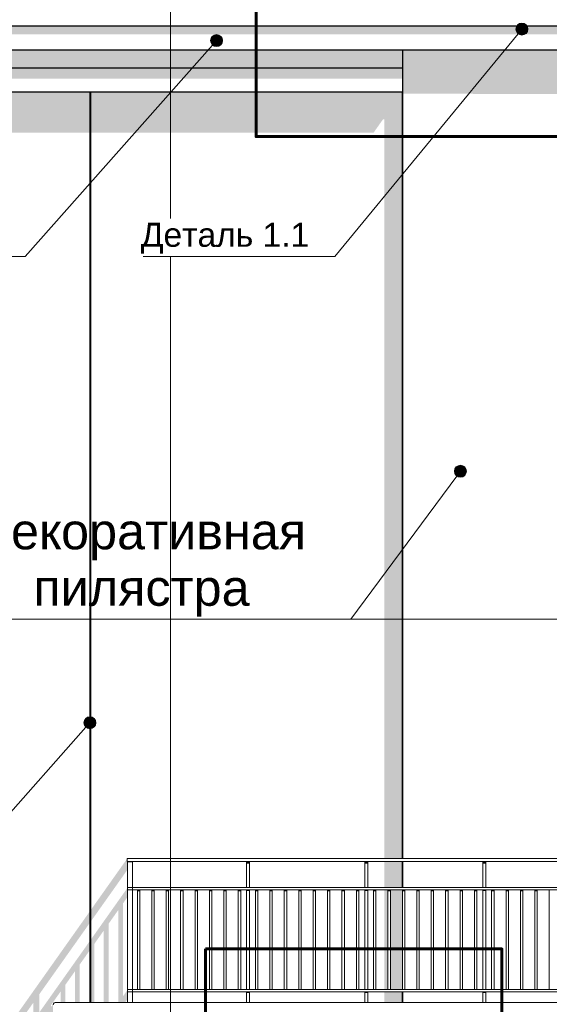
# Model space of a CAD drawing. Header units: millimetres. Extents: x -95523 to 190468, y -7401 to 17692.
# Tile 38 of 139: x -42323 to -37915, y 3846 to 12043. Entities that reach past the tile are written whole.
import ezdxf

# ---------------------------------------------------------------- set-up
doc = ezdxf.new("R2010")
doc.units = ezdxf.units.MM
doc.header["$MEASUREMENT"] = 0
doc.set_wipeout_variables(frame=1)
doc.linetypes.add('Wipeout_Contour', pattern=[1000, 0, -1000])
doc.linetypes.add('Штрих-Штриховая', pattern=[10.936111, 5.291667, -2.116667, 1.411111, -2.116667])
doc.layers.add('Р_Фасад в осях 1-24_2_0_Ном._пера__61', color=7, linetype='Continuous', lineweight=25, true_color=0x6a6a6a)
for name, color, linetype, lineweight in [('Р_Фасад в осях 1-24_2_1 Молдинги_Ном._пера__2', 8, 'Continuous', 15), ('Р_Фасад в осях 1-24_2_1 Молдинги_Ном._пера__21', 7, 'Continuous', 30), ('Р_Фасад в осях 1-24_2_1_ОСИ ФАСАДА_Ном._пера__2', 8, 'Continuous', 15), ('Р_Фасад в осях 1-24_2_Аннотация - Выносная Надпись.Фасад фрагмент_Ном._пера__1', 7, 'Continuous', 15), ('Р_Фасад в осях 1-24_2_Аннотация - Выносная Надпись.Фасад фрагмент_Ном._пера__41', 7, 'Continuous', 60), ('Р_Фасад в осях 1-24_2_Конструктив - Стены Несущие_Ном._пера__2', 8, 'Continuous', 15), ('Р_Фасад в осях 1-24_2_Новый_1 Молдинги_Ном._пера__2', 8, 'Continuous', 15), ('Р_Фасад в осях 1-24_2_Новый_1 Молдинги_Ном._пера__21', 7, 'Continuous', 30), ('Р_Фасад в осях 1-24_2_Новый_Аннотация - Выносная Надпись.Фасад фрагмент_Ном._пера__1', 7, 'Continuous', 15), ('Р_Фасад в осях 1-24_2_Новый_Конструктив - Стены Несущие_Ном._пера__2', 8, 'Continuous', 15), ('Р_Фасад в осях 1-24_2_Новый_Ограждение_Ном._пера__1', 7, 'Continuous', 15), ('Р_Фасад в осях 1-24_2_Новый_Ограждение_Ном._пера__2', 8, 'Continuous', 15), ('Р_Фасад в осях 1-24_2_Новый_Фартук парапета_Ном._пера__1', 7, 'Continuous', 15), ('Р_Фасад в осях 1-24_2_Элемент Модели - Оси_Ном._пера__2', 8, 'Continuous', 15)]:
    doc.layers.add(name, color=color, linetype=linetype, lineweight=lineweight)
doc.layers.add('Р_Фасад в осях 1-24_2_Аннотация - Выносная Надпись.Фасад фрагмент', color=7, linetype='Continuous')
doc.layers.add('Р_Фасад в осях 1-24_2_Новый_Аннотация - Выносная Надпись.Фасад фрагмент', color=7, linetype='Continuous')
doc.styles.add('СГЕНЕРИР_СТИЛЬ_1', font='arial.ttf')

msp = doc.modelspace()

# ---------------------------------------------------------------- hatches: boundary and pattern name
at = {"layer": 'Р_Фасад в осях 1-24_2_1 Молдинги_Ном._пера__2', "linetype": 'Continuous', "lineweight": 0, "true_color": 0x3f3f3f}
for points in [[(-39137.1, 11992.5), (-44147.6, 11992.5), (-44147.6, 11921.8), (-39137.1, 11921.8)], [(-24997.6, 11992.5), (-39137.1, 11992.5), (-39137.1, 11921.8), (-24997.6, 11921.8)], [(-39137.1, 11642.5), (-39137.1, 11792.5), (-44147.6, 11792.5), (-44147.6, 11642.5)], [(-39137.1, 11642.5), (-44147.6, 11642.5), (-44147.6, 11552.1), (-39137.1, 11552.1)]]:
    msp.add_hatch(color=250, dxfattribs=at).paths.add_polyline_path(points)
at = {"layer": 'Р_Фасад в осях 1-24_2_Аннотация - Выносная Надпись.Фасад фрагмент', "linetype": 'Continuous', "lineweight": 0, "true_color": 0x000000}
for points in [[(-38193.2, 11964.6), (-38189.4, 11945.4), (-38178.6, 11929.2), (-38162.3, 11918.4), (-38143.2, 11914.6), (-38124.1, 11918.4), (-38107.8, 11929.2), (-38097, 11945.4), (-38093.2, 11964.6), (-38097, 11983.7), (-38107.8, 11999.9), (-38124.1, 12010.8), (-38143.2, 12014.6), (-38162.3, 12010.8), (-38178.6, 11999.9), (-38189.4, 11983.7)], [(-40734.3, 11869.2), (-40730.5, 11850.1), (-40719.7, 11833.9), (-40703.5, 11823), (-40684.3, 11819.2), (-40665.2, 11823), (-40649, 11833.9), (-40638.1, 11850.1), (-40634.3, 11869.2), (-40638.1, 11888.4), (-40649, 11904.6), (-40665.2, 11915.4), (-40684.3, 11919.2), (-40703.5, 11915.4), (-40719.7, 11904.6), (-40730.5, 11888.4)]]:
    msp.add_hatch(color=18, dxfattribs=at).paths.add_polyline_path(points)
at = {"layer": 'Р_Фасад в осях 1-24_2_Конструктив - Стены Несущие_Ном._пера__2', "linetype": 'Continuous', "lineweight": 0, "true_color": 0x3f3f3f}
for points in [[(-39137.2, 11442.5), (-41557.2, 11442.5), (-41557.2, 11103.1), (-39377, 11103.1), (-39299.6, 11212.7), (-39288.4, 11212.7), (-39288.4, 7550), (-39137.2, 7550)], [(-39288.4, 7550), (-39288.4, 5060.1), (-39137.2, 5060.1), (-39137.2, 7550)], [(-41557.2, 4781.1), (-41424.5, 4968.6), (-41424.5, 5035.1), (-41429.5, 5035.1), (-41429.5, 5057.2), (-41557.2, 4876.8)], [(-41384.5, 5035.1), (-41384.5, 5025.2), (-41377.5, 5035.1)], [(-39137.2, 5035.1), (-39288.4, 5035.1), (-39288.4, 4820.1), (-39137.2, 4820.1)], [(-41424.5, 4817.2), (-41557.2, 4629.7), (-41557.2, 4553.2), (-41502.4, 4630.7), (-41502.4, 3860.1), (-41446.2, 3860.1), (-41424.5, 3890.7), (-41424.5, 3950.1), (-41424.5, 3967.2), (-41462.4, 3913.7), (-41462.4, 4687.2), (-41424.5, 4740.7), (-41424.5, 4800.1)], [(-41382.5, 4800.1), (-41384.5, 4800.1), (-41384.5, 4797.2)], [(-39288.4, 3970.1), (-39257.7, 3970.1), (-39257.7, 4800.1), (-39288.4, 4800.1)], [(-39137.7, 4800.1), (-39237.7, 4800.1), (-39237.7, 3970.1), (-39137.7, 3970.1)], [(-41382.5, 3950.1), (-41384.5, 3950.1), (-41384.5, 3947.2)], [(-39137.2, 3950.1), (-39288.4, 3950.1), (-39288.4, 3860.1), (-39137.2, 3860.1)]]:
    msp.add_hatch(color=250, dxfattribs=at).paths.add_polyline_path(points)
at = {"layer": 'Р_Фасад в осях 1-24_2_Новый_1 Молдинги_Ном._пера__2', "linetype": 'Continuous', "lineweight": 0, "true_color": 0x3f3f3f}
for points in [[(-37617.1, 11792.5), (-39137.1, 11792.5), (-39137.1, 11426.7), (-37617.1, 11424.8)], [(-39137.2, 11442.5), (-39137.2, 5060.1), (-39137.1, 11442.5)], [(-39137.2, 5035.1), (-39137.2, 4820.1), (-39137.1, 5035.1)], [(-39137.1, 3950.1), (-39137.2, 3860.1)]]:
    msp.add_hatch(color=250, dxfattribs=at).paths.add_polyline_path(points)
at = {"layer": 'Р_Фасад в осях 1-24_2_Новый_Аннотация - Выносная Надпись.Фасад фрагмент', "linetype": 'Continuous', "lineweight": 0, "true_color": 0x000000}
for points in [[(-38704.3, 8284.2), (-38700.5, 8265), (-38689.7, 8248.8), (-38673.5, 8238), (-38654.3, 8234.2), (-38635.2, 8238), (-38619, 8248.8), (-38608.2, 8265), (-38604.3, 8284.2), (-38608.2, 8303.3), (-38619, 8319.5), (-38635.2, 8330.4), (-38654.3, 8334.2), (-38673.5, 8330.4), (-38689.7, 8319.5), (-38700.5, 8303.3)], [(-41788, 6190.3), (-41784.2, 6171.2), (-41773.3, 6155), (-41757.1, 6144.1), (-41738, 6140.3), (-41718.8, 6144.1), (-41702.6, 6155), (-41691.8, 6171.2), (-41688, 6190.3), (-41691.8, 6209.5), (-41702.6, 6225.7), (-41718.8, 6236.5), (-41738, 6240.3), (-41757.1, 6236.5), (-41773.3, 6225.7), (-41784.2, 6209.5)]]:
    msp.add_hatch(color=18, dxfattribs=at).paths.add_polyline_path(points)
at = {"layer": 'Р_Фасад в осях 1-24_2_Новый_Конструктив - Стены Несущие_Ном._пера__2', "linetype": 'Continuous', "lineweight": 0, "true_color": 0x3f3f3f}
for points in [[(-44137.6, 11442.5), (-44137.6, 11103.1), (-41557.2, 11103.1), (-41557.2, 11442.5)], [(-42283.7, 3850), (-42216, 3850), (-42208, 3861.4), (-42208, 3850), (-42158, 3850), (-42158, 3932), (-41557.2, 4781.1), (-41557.2, 4876.8)], [(-41557.2, 4629.7), (-42108.9, 3850), (-42054.7, 3850), (-41982.7, 3951.8), (-41982.7, 3860.1), (-41942.7, 3860.1), (-41942.7, 4008.4), (-41862.6, 4121.5), (-41862.6, 3860.1), (-41822.6, 3860.1), (-41822.6, 4178.1), (-41742.5, 4291.2), (-41742.5, 3860.1), (-41702.5, 3860.1), (-41702.5, 4347.8), (-41622.5, 4460.9), (-41622.5, 3860.1), (-41582.5, 3860.1), (-41582.5, 4517.5), (-41557.2, 4553.2)]]:
    msp.add_hatch(color=250, dxfattribs=at).paths.add_polyline_path(points)
h = msp.add_hatch(color=250, dxfattribs=at)
h.paths.add_polyline_path([(-44147.2, 380), (-41843.4, 380), (-41803.7, 419.7), (-41803.7, 596.9), (-41805.8, 596.9), (-41805.8, 626.9), (-41803.7, 626.9), (-41803.7, 2754.7), (-42098, 3046.1), (-42098, 3332.4), (-42155.2, 3482.4), (-42198, 3482.4), (-42198, 3502.4), (-41988, 3502.4), (-41988, 3092), (-41693.7, 2800.6), (-41693.7, 380), (-41667.2, 380), (-41667.2, 3140), (-41857.2, 3140), (-41857.2, 3340), (-41907.2, 3340), (-41907.2, 3490), (-41957.2, 3490), (-41957.2, 3640), (-42007.2, 3640), (-42007.2, 3777.6), (-42044.8, 3777.6), (-42044.8, 3842.7), (-42042.8, 3850), (-42062.8, 3822.7), (-42062.8, 3838.7), (-42054.7, 3850), (-42108.9, 3850), (-42158, 3780.6), (-42158, 3850), (-42208, 3850), (-42208, 3710), (-42958.8, 2648.9), (-42958.8, 2800.3), (-42216, 3850), (-42283.7, 3850), (-44147.2, 1216.3), (-44147.2, 1120.7), (-43809.5, 1597.8), (-43809.5, 1446.4), (-44147.2, 969.3), (-44147.2, 892.7), (-44144.9, 895.9), (-44144.9, 878.1), (-44147.2, 874.9)])
h.paths.add_polyline_path([(-44104.9, 934.7), (-44104.9, 952.5), (-44024.8, 1065.7), (-44024.8, 1048)], flags=0)
h.paths.add_polyline_path([(-43984.8, 1104.5), (-43984.8, 1122.2), (-43904.8, 1235.4), (-43904.8, 1217.8)], flags=0)
h.paths.add_polyline_path([(-43809.5, 1352.4), (-43864.8, 1274.3), (-43864.8, 1291.9), (-43809.5, 1369.9)], flags=0)
h.paths.add_polyline_path([(-43759.5, 1517.1), (-43759.5, 1668.5), (-43008.8, 2729.6), (-43008.8, 2578.2)], flags=0)
h.paths.add_polyline_path([(-43704.3, 1501.2), (-43759.5, 1423.1), (-43759.5, 1440.6), (-43704.3, 1518.6)], flags=0)
h.paths.add_polyline_path([(-43664.3, 1575.1), (-43584.3, 1688.3), (-43584.3, 1671), (-43664.3, 1557.8)], flags=0)
h.paths.add_polyline_path([(-43544.3, 1744.8), (-43464.2, 1858), (-43464.2, 1840.8), (-43544.3, 1727.6)], flags=0)
h.paths.add_polyline_path([(-43424.2, 1897.4), (-43424.2, 1914.5), (-43344.1, 2027.7), (-43344.1, 2010.6)], flags=0)
h.paths.add_polyline_path([(-43224, 2180.4), (-43304.1, 2067.2), (-43304.1, 2084.2), (-43224, 2197.4)], flags=0)
h.paths.add_polyline_path([(-43104, 2350.3), (-43184, 2237), (-43184, 2254), (-43104, 2367.1)], flags=0)
h.paths.add_polyline_path([(-43008.8, 2484.9), (-43064, 2406.8), (-43064, 2423.7), (-43008.8, 2501.7)], flags=0)
h.paths.add_polyline_path([(-42958.8, 2555.6), (-42958.8, 2572.3), (-42903.6, 2650.4), (-42903.6, 2633.7)], flags=0)
h.paths.add_polyline_path([(-42863.6, 2706.9), (-42783.5, 2820.1), (-42783.5, 2803.5), (-42863.6, 2690.2)], flags=0)
h.paths.add_polyline_path([(-42743.5, 2876.6), (-42663.4, 2989.8), (-42663.4, 2973.3), (-42743.5, 2860)], flags=0)
h.paths.add_polyline_path([(-42623.4, 3029.9), (-42623.4, 3046.3), (-42543.3, 3159.5), (-42543.3, 3143.1)], flags=0)
h.paths.add_polyline_path([(-42423.3, 3312.9), (-42503.3, 3199.7), (-42503.3, 3216), (-42423.3, 3329.2)], flags=0)
h.paths.add_polyline_path([(-42383.3, 3385.7), (-42303.2, 3498.9), (-42303.2, 3482.7), (-42383.3, 3369.5)], flags=0)
h.paths.add_polyline_path([(-42263.2, 3539.3), (-42263.2, 3555.4), (-42208, 3633.4), (-42208, 3617.4)], flags=0)
h.paths.add_polyline_path([(-42158, 3688.1), (-42158, 3704.1), (-42102.8, 3782.1), (-42102.8, 3766.2)], flags=0)
at = {"layer": 'Р_Фасад в осях 1-24_2_Новый_Ограждение_Ном._пера__2', "linetype": 'Continuous', "lineweight": 0, "true_color": 0x3f3f3f}
for points in [[(-41384.5, 5035.1), (-41424.5, 5035.1), (-41424.5, 5028), (-41384.5, 5028)], [(-40434.3, 5017.4), (-40409.3, 5017.4), (-40409.3, 5035.1), (-40434.3, 5035.1)], [(-39451.5, 5035.1), (-39451.5, 5017.4), (-39426.5, 5017.4), (-39426.5, 5035.1)], [(-38468.8, 5035.1), (-38468.8, 5017.4), (-38443.8, 5017.4), (-38443.8, 5035.1)], [(-41343.1, 4800.1), (-41343.1, 4786), (-41323.1, 4786), (-41323.1, 4800.1)], [(-41223.1, 4800.1), (-41223.1, 4786), (-41203.1, 4786), (-41203.1, 4800.1)], [(-41083.1, 4800.1), (-41103.1, 4800.1), (-41103.1, 4786), (-41083.1, 4786)], [(-40983.1, 4800.1), (-40983.1, 4786), (-40963.1, 4786), (-40963.1, 4800.1)], [(-40863.1, 4800.1), (-40863.1, 4786), (-40843.1, 4786), (-40843.1, 4800.1)], [(-40743.1, 4800.1), (-40743.1, 4786), (-40723.1, 4786), (-40723.1, 4800.1)], [(-40603.1, 4800.1), (-40623.1, 4800.1), (-40623.1, 4786), (-40603.1, 4786)], [(-40503.1, 4800.1), (-40503.1, 4786), (-40483.1, 4786), (-40483.1, 4800.1)], [(-40409.3, 4800.1), (-40434.3, 4800.1), (-40434.3, 4789.5), (-40409.3, 4789.5)], [(-40360.4, 4800.1), (-40360.4, 4786), (-40340.4, 4786), (-40340.4, 4800.1)], [(-40220.4, 4800.1), (-40240.4, 4800.1), (-40240.4, 4786), (-40220.4, 4786)], [(-40100.4, 4800.1), (-40120.4, 4800.1), (-40120.4, 4786), (-40100.4, 4786)], [(-39980.4, 4800.1), (-40000.4, 4800.1), (-40000.4, 4786), (-39980.4, 4786)], [(-39860.4, 4800.1), (-39880.4, 4800.1), (-39880.4, 4785.9), (-39860.4, 4785.9)], [(-39740.4, 4800.1), (-39760.4, 4800.1), (-39760.4, 4785.9), (-39740.4, 4785.9)], [(-39620.4, 4800.1), (-39640.4, 4800.1), (-39640.4, 4785.9), (-39620.4, 4785.9)], [(-39500.4, 4800.1), (-39520.4, 4800.1), (-39520.4, 4785.9), (-39500.4, 4785.9)], [(-39451.5, 4800.1), (-39451.5, 4789.5), (-39426.5, 4789.5), (-39426.5, 4800.1)], [(-39377.7, 4800.1), (-39377.7, 4785.9), (-39357.7, 4785.9), (-39357.7, 4800.1)], [(-39237.7, 4800.1), (-39257.7, 4800.1), (-39257.7, 4785.9), (-39237.7, 4785.9)], [(-39137.7, 4800.1), (-39137.7, 4785.9), (-39117.7, 4785.9), (-39117.7, 4800.1)], [(-39017.7, 4800.1), (-39017.7, 4785.9), (-38997.7, 4785.9), (-38997.7, 4800.1)], [(-38877.7, 4800.1), (-38897.7, 4800.1), (-38897.7, 4785.9), (-38877.7, 4785.9)], [(-38777.7, 4800.1), (-38777.7, 4785.9), (-38757.7, 4785.9), (-38757.7, 4800.1)], [(-38657.7, 4800.1), (-38657.7, 4785.9), (-38637.7, 4785.9), (-38637.7, 4800.1)], [(-38517.7, 4800.1), (-38537.7, 4800.1), (-38537.7, 4785.9), (-38517.7, 4785.9)], [(-38468.8, 4800.1), (-38468.8, 4789.5), (-38443.8, 4789.5), (-38443.8, 4800.1)], [(-38374.9, 4800.1), (-38394.9, 4800.1), (-38394.9, 4785.9), (-38374.9, 4785.9)], [(-38274.9, 4800.1), (-38274.9, 4785.9), (-38254.9, 4785.9), (-38254.9, 4800.1)], [(-38134.9, 4800.1), (-38154.9, 4800.1), (-38154.9, 4785.9), (-38134.9, 4785.9)], [(-38014.9, 4800.1), (-38034.9, 4800.1), (-38034.9, 4785.9), (-38014.9, 4785.9)], [(-40434.3, 3939.5), (-40409.3, 3939.5), (-40409.3, 3950.1), (-40434.3, 3950.1)], [(-39451.5, 3950.1), (-39451.5, 3939.5), (-39426.5, 3939.5), (-39426.5, 3950.1)], [(-38468.8, 3939.5), (-38443.8, 3939.5), (-38443.8, 3950.1), (-38468.8, 3950.1)]]:
    msp.add_hatch(color=250, dxfattribs=at).paths.add_polyline_path(points)

# ---------------------------------------------------------------- linework, layer by layer
at = {"layer": 'Р_Фасад в осях 1-24_2_0_Ном._пера__61', "color": 251, "linetype": 'Continuous', "lineweight": 25, "true_color": 0x6a6a6a}
for p, q in [((-41738, 11442.5), (-41738, 3860.1)), ((-41732, 11442.5), (-41732, 3860.1))]:
    msp.add_line(p, q, dxfattribs=at)
at = {"layer": 'Р_Фасад в осях 1-24_2_1 Молдинги_Ном._пера__21', "color": 7, "linetype": 'Continuous', "lineweight": 30}
for p, q in [((-44147.6, 11992.5), (-39137.1, 11992.5)), ((-39137.1, 11992.5), (-24997.6, 11992.5)), ((-44147.6, 11792.5), (-39137.1, 11792.5)), ((-39137.1, 11792.5), (-39137.1, 11642.5)), ((-39137.1, 11792.5), (-24997.6, 11792.5)), ((-44147.6, 11642.5), (-39137.1, 11642.5)), ((-39137.1, 11642.5), (-39137.1, 11442.5)), ((-44147.6, 11442.5), (-39137.1, 11442.5))]:
    msp.add_line(p, q, dxfattribs=at)
at = {"layer": 'Р_Фасад в осях 1-24_2_1_ОСИ ФАСАДА_Ном._пера__2', "color": 8, "linetype": 'Штрих-Штриховая', "lineweight": 15}
msp.add_line((-41067.2, 13460), (-41067.2, -5200), dxfattribs=at)
at = {"layer": 'Р_Фасад в осях 1-24_2_Аннотация - Выносная Надпись.Фасад фрагмент_Ном._пера__1', "color": 7, "linetype": 'Continuous', "lineweight": 15}
for p, q in [((-38175, 11926), (-39701, 10071.9)), ((-40717.5, 11831.8), (-42276.5, 10072.6)), ((-42276.5, 10072.6), (-42597.8, 10072.6))]:
    msp.add_line(p, q, dxfattribs=at)
for centre in [(-38143.2, 11964.6), (-40684.3, 11869.2)]:
    msp.add_circle(centre, 50, dxfattribs=at)
at = {"layer": 'Р_Фасад в осях 1-24_2_Аннотация - Выносная Надпись.Фасад фрагмент_Ном._пера__41', "color": 7, "linetype": 'Continuous', "lineweight": 60, "flags": 128}
for points in [[(-40354.9, 15984.8), (-36327.1, 15984.8), (-36327.1, 11070), (-40354.9, 11070)], [(-40775, 4308), (-38309.9, 4308), (-38309.9, -1038.4), (-40775, -1038.4)]]:
    msp.add_lwpolyline(points, close=True, dxfattribs=at)
at = {"layer": 'Р_Фасад в осях 1-24_2_Новый_1 Молдинги_Ном._пера__21', "color": 7, "linetype": 'Continuous', "lineweight": 30}
for p, q in [((-39137.1, 11442.5), (-39137.2, 5060.1)), ((-39137.1, 5060.1), (-39137.1, 11442.5)), ((-39137.2, 5035.1), (-39137.2, 4820.1)), ((-39137.1, 4820.1), (-39137.1, 5035.1)), ((-39137.2, 3950.1), (-39137.2, 3860.1)), ((-39137.1, 3860.1), (-39137.1, 3950.1))]:
    msp.add_line(p, q, dxfattribs=at)
at = {"layer": 'Р_Фасад в осях 1-24_2_Новый_Аннотация - Выносная Надпись.Фасад фрагмент_Ном._пера__1', "color": 7, "linetype": 'Continuous', "lineweight": 15}
for p, q in [((-38684.1, 8244), (-39567.2, 7052.4)), ((-39838.4, 7052.4), (-42779.1, 7052.4)), ((-35217.5, 7052.4), (-42779.1, 7052.4)), ((-39567.2, 7052.4), (-39838.4, 7052.4)), ((-41771.1, 6152.9), (-44949.9, 2564.9))]:
    msp.add_line(p, q, dxfattribs=at)
for centre in [(-38654.3, 8284.2), (-41738, 6190.3)]:
    msp.add_circle(centre, 50, dxfattribs=at)
at = {"layer": 'Р_Фасад в осях 1-24_2_Новый_Ограждение_Ном._пера__1', "color": 7, "linetype": 'Continuous', "lineweight": 15}
for p, q in [((-41429.5, 5035.1), (-41429.5, 5060.1)), ((-41429.5, 5060.1), (-41379.5, 5060.1)), ((-22707.3, 5060), (-41429.5, 5060.1)), ((-41424.5, 5035.1), (-41429.5, 5035.1)), ((-41429.5, 5035.1), (-41429.5, 5035.1)), ((-22707.3, 5035), (-41429.5, 5035.1)), ((-41428.3, 5060.1), (-41427.5, 5060.1)), ((-41424.5, 3860.1), (-41424.5, 5035.1)), ((-41379.5, 5035.1), (-41384.5, 5035.1)), ((-41384.5, 4820.1), (-41384.5, 5035.1)), ((-41379.5, 5035.1), (-41379.1, 5035.1)), ((-41379.1, 5060.1), (-41377.5, 5060.1)), ((-40434.3, 4820.1), (-40434.3, 5035.1)), ((-40409.3, 4820.1), (-40409.3, 5035.1)), ((-39451.5, 4820.1), (-39451.5, 5035.1)), ((-39426.5, 4820.1), (-39426.5, 5035.1)), ((-38468.8, 4820.1), (-38468.8, 5035.1)), ((-38443.8, 4820.1), (-38443.8, 5035.1)), ((-41424.5, 4800.1), (-41424.5, 4820.1)), ((-41384.5, 4820.1), (-41424.5, 4820.1)), ((-22712.4, 4820), (-41424.5, 4820.1)), ((-41424.5, 4820.1), (-41424.5, 4800.1)), ((-41384.5, 4800.1), (-41424.5, 4800.1)), ((-22712.4, 4800), (-41424.5, 4800.1)), ((-41424.5, 4800.1), (-41424.5, 4800.1)), ((-22752.3, 4820), (-41384.5, 4820.1)), ((-41384.5, 4800.1), (-41384.5, 4820.1)), ((-22752.3, 4800), (-41384.5, 4800.1)), ((-41384.5, 4800.1), (-41383.9, 4800.1)), ((-41384.5, 3970.1), (-41384.5, 4800.1)), ((-41383.9, 4820.1), (-41382.5, 4820.1)), ((-41343.1, 3970.1), (-41343.1, 4800.1)), ((-41323.1, 3970.1), (-41323.1, 4800.1)), ((-41223.1, 3970.1), (-41223.1, 4800.1)), ((-41203.1, 3970.1), (-41203.1, 4800.1)), ((-41103.1, 3970.1), (-41103.1, 4800.1)), ((-41083.1, 3970.1), (-41083.1, 4800.1)), ((-40983.1, 3970.1), (-40983.1, 4800.1)), ((-40963.1, 3970.1), (-40963.1, 4800.1)), ((-40863.1, 3970.1), (-40863.1, 4800.1)), ((-40843.1, 3970.1), (-40843.1, 4800.1)), ((-40743.1, 3970.1), (-40743.1, 4800.1)), ((-40723.1, 3970.1), (-40723.1, 4800.1)), ((-40623.1, 3970.1), (-40623.1, 4800.1)), ((-40603.1, 3970.1), (-40603.1, 4800.1)), ((-40503.1, 3970.1), (-40503.1, 4800.1)), ((-40483.1, 3970.1), (-40483.1, 4800.1)), ((-40434.3, 3970.1), (-40434.3, 4800.1)), ((-40409.3, 3970.1), (-40409.3, 4800.1)), ((-40360.4, 3970.1), (-40360.4, 4800.1)), ((-40340.4, 3970.1), (-40340.4, 4800.1)), ((-40240.4, 3970.1), (-40240.4, 4800.1)), ((-40220.4, 3970.1), (-40220.4, 4800.1)), ((-40120.4, 3970.1), (-40120.4, 4800.1)), ((-40100.4, 3970.1), (-40100.4, 4800.1)), ((-40000.4, 3970.1), (-40000.4, 4800.1)), ((-39980.4, 3970.1), (-39980.4, 4800.1)), ((-39880.4, 3970.1), (-39880.4, 4800.1)), ((-39860.4, 3970.1), (-39860.4, 4800.1)), ((-39760.4, 3970.1), (-39760.4, 4800.1)), ((-39740.4, 3970.1), (-39740.4, 4800.1)), ((-39640.4, 3970.1), (-39640.4, 4800.1)), ((-39620.4, 3970.1), (-39620.4, 4800.1)), ((-39520.4, 3970.1), (-39520.4, 4800.1)), ((-39500.4, 3970.1), (-39500.4, 4800.1)), ((-39451.5, 3970.1), (-39451.5, 4800.1)), ((-39426.5, 3970.1), (-39426.5, 4800.1)), ((-39377.7, 3970.1), (-39377.7, 4800.1)), ((-39357.7, 3970.1), (-39357.7, 4800.1)), ((-39257.7, 3970.1), (-39257.7, 4800.1)), ((-39237.7, 3970.1), (-39237.7, 4800.1)), ((-39137.7, 3970.1), (-39137.7, 4800.1)), ((-39117.7, 3970.1), (-39117.7, 4800.1)), ((-39017.7, 3970.1), (-39017.7, 4800.1)), ((-38997.7, 3970.1), (-38997.7, 4800.1)), ((-38897.7, 3970.1), (-38897.7, 4800.1)), ((-38877.7, 3970.1), (-38877.7, 4800.1)), ((-38777.7, 3970.1), (-38777.7, 4800.1)), ((-38757.7, 3970.1), (-38757.7, 4800.1)), ((-38657.7, 3970.1), (-38657.7, 4800.1)), ((-38637.7, 3970.1), (-38637.7, 4800.1)), ((-38537.7, 3970.1), (-38537.7, 4800.1)), ((-38517.7, 3970.1), (-38517.7, 4800.1)), ((-38468.8, 3970.1), (-38468.8, 4800.1)), ((-38443.8, 3970.1), (-38443.8, 4800.1)), ((-38394.9, 3970.1), (-38394.9, 4800.1)), ((-38374.9, 3970.1), (-38374.9, 4800.1)), ((-38274.9, 3970.1), (-38274.9, 4800.1)), ((-38254.9, 3970.1), (-38254.9, 4800.1)), ((-38154.9, 3970.1), (-38154.9, 4800.1)), ((-38134.9, 3970.1), (-38134.9, 4800.1)), ((-38034.9, 3970.1), (-38034.9, 4800.1)), ((-38014.9, 3970.1), (-38014.9, 4800.1)), ((-37914.9, 3970.1), (-37914.9, 4800.1)), ((-41424.5, 3950.1), (-41424.5, 3970.1)), ((-41384.5, 3970.1), (-41424.5, 3970.1)), ((-22712.4, 3970), (-41424.5, 3970.1)), ((-41424.5, 3970.1), (-41424.5, 3950.1)), ((-41384.5, 3950.1), (-41424.5, 3950.1)), ((-22712.4, 3950), (-41424.5, 3950.1)), ((-41424.5, 3950.1), (-41424.5, 3950.1)), ((-22752.3, 3970), (-41384.5, 3970.1)), ((-41384.5, 3950.1), (-41384.5, 3970.1)), ((-22752.3, 3950), (-41384.5, 3950.1)), ((-41384.5, 3950.1), (-41383.9, 3950.1)), ((-41384.5, 3860.1), (-41384.5, 3950.1)), ((-41383.9, 3970.1), (-41382.5, 3970.1)), ((-40434.3, 3860.1), (-40434.3, 3950.1)), ((-40409.3, 3860.1), (-40409.3, 3950.1)), ((-39451.5, 3860.1), (-39451.5, 3950.1)), ((-39426.5, 3860.1), (-39426.5, 3950.1)), ((-38468.8, 3860.1), (-38468.8, 3950.1)), ((-38443.8, 3860.1), (-38443.8, 3950.1))]:
    msp.add_line(p, q, dxfattribs=at)
at = {"layer": 'Р_Фасад в осях 1-24_2_Новый_Фартук парапета_Ном._пера__1', "color": 7, "linetype": 'Continuous', "lineweight": 15}
for p, q in [((-42035.8, 3857.9), (-42042.4, 3851.5)), ((-42026.9, 3860.1), (-42035.8, 3857.9)), ((-42026.9, 3860.1), (-22107.5, 3860.1)), ((-42042.4, 3851.5), (-42044.8, 3842.7))]:
    msp.add_line(p, q, dxfattribs=at)
at = {"layer": 'Р_Фасад в осях 1-24_2_Элемент Модели - Оси_Ном._пера__2', "color": 8, "linetype": 'Штрих-Штриховая', "lineweight": 15}
msp.add_line((-41067.2, 12460.1), (-41067.2, -7200), dxfattribs=at)

# ---------------------------------------------------------------- texts
at = {"layer": 'Р_Фасад в осях 1-24_2_Аннотация - Выносная Надпись.Фасад фрагмент_Ном._пера__1', "color": 7, "linetype": 'Continuous', "lineweight": 15, "insert": (-41308.8, 7073.5), "char_height": 300, "width": 2940.716, "attachment_point": 8, "line_spacing_factor": 0.940343, "style": 'СГЕНЕРИР_СТИЛЬ_1'}
msp.add_mtext('\\A1;Декоративная пилястра', dxfattribs=at)
at = {"layer": 'Р_Фасад в осях 1-24_2_Аннотация - Выносная Надпись.Фасад фрагмент_Ном._пера__1', "color": 7, "linetype": 'Continuous', "lineweight": 15, "insert": (-38998.3, 7155.2), "char_height": 300, "attachment_point": 8, "style": 'СГЕНЕРИР_СТИЛЬ_1'}
msp.add_mtext('\\A1; ', dxfattribs=at)

# ---------------------------------------------------------------- next in the draw order: wipeouts: each hides what was drawn before it
at = {"color": 254, "linetype": 'Wipeout_Contour', "lineweight": 0, "ltscale": 167531.225831}
msp.add_wipeout([(-41296.2, 10071.9), (-39931.5, 10071.9), (-39931.5, 10386.1), (-41296.2, 10386.1)], dxfattribs=at).dxf.layer = 'Р_Фасад в осях 1-24_2_Аннотация - Выносная Надпись.Фасад фрагмент'

# ---------------------------------------------------------------- next in the draw order: linework, layer by layer
at = {"layer": 'Р_Фасад в осях 1-24_2_Аннотация - Выносная Надпись.Фасад фрагмент_Ном._пера__1', "color": 7, "linetype": 'Continuous', "lineweight": 15}
for p, q in [((-39931.5, 10071.9), (-41296.2, 10071.9)), ((-39701, 10071.9), (-39931.5, 10071.9))]:
    msp.add_line(p, q, dxfattribs=at)

# ---------------------------------------------------------------- next in the draw order: texts
at = {"layer": 'Р_Фасад в осях 1-24_2_Аннотация - Выносная Надпись.Фасад фрагмент_Ном._пера__1', "color": 7, "linetype": 'Continuous', "lineweight": 15, "insert": (-40613.9, 10094.6), "char_height": 200, "attachment_point": 8, "style": 'СГЕНЕРИР_СТИЛЬ_1'}
msp.add_mtext('\\A1;Деталь 1.1', dxfattribs=at)

doc.saveas('drawing.dxf')
